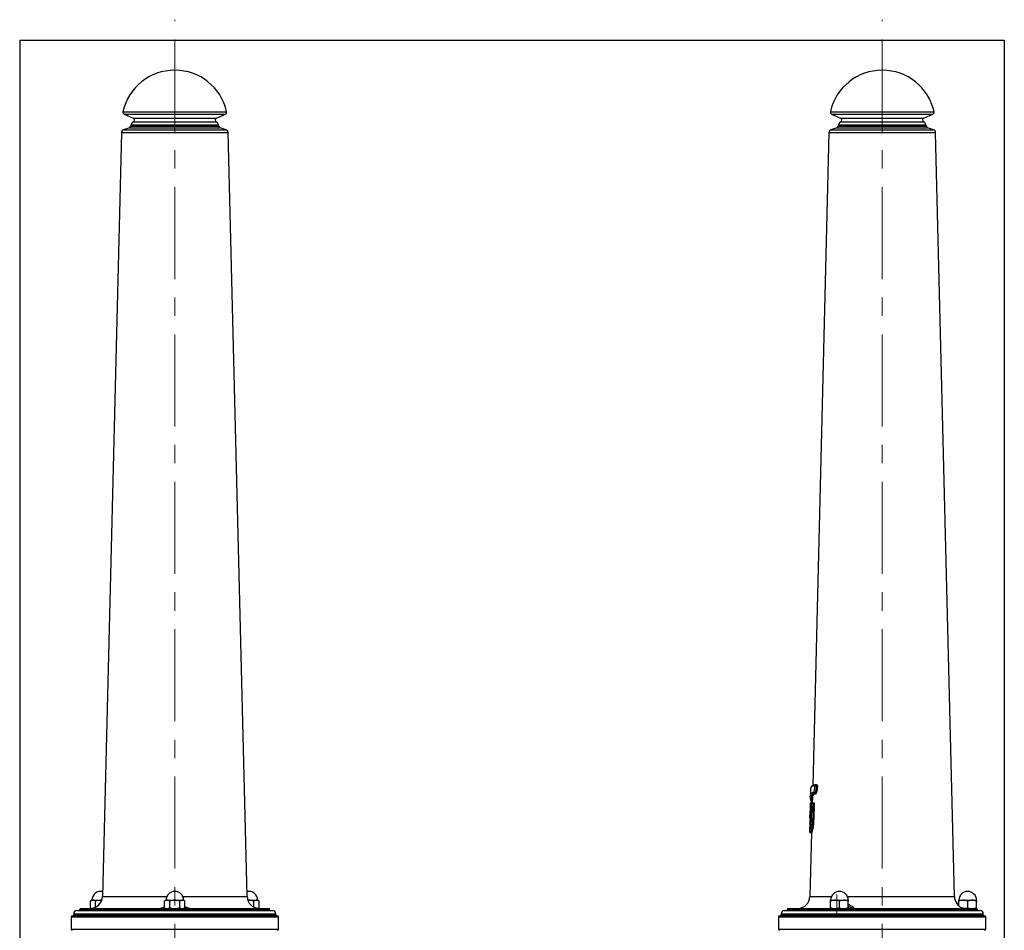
# Model space of a CAD drawing. Header units: millimetres. Extents: x 10 to 200, y 10 to 291.
# Tile 2 of 2: x 10 to 200, y 115 to 291. Entities that reach past the tile are written whole.
import ezdxf

# ---------------------------------------------------------------- set-up
doc = ezdxf.new("R2010")
doc.units = ezdxf.units.MM
doc.linetypes.add('CENTERX2', pattern=[20.32, 12.7, -2.54, 2.54, -2.54])
doc.layers.add('FORMAT', color=7, linetype='Continuous')

msp = doc.modelspace()

# ---------------------------------------------------------------- linework, layer by layer
at = {"color": 8, "linetype": 'Continuous', "lineweight": 25}
for p, q in [((29.93, 273.17), (49.93, 273.17)), ((30.15, 272.72), (49.71, 272.72)), ((31.9, 271.92), (47.96, 271.92)), ((166.44, 273.17), (176.44, 273.17)), ((166.66, 272.72), (176.44, 272.72)), ((168.4, 271.92), (176.44, 271.92)), ((176.44, 273.17), (186.44, 273.17)), ((176.44, 272.72), (186.21, 272.72)), ((176.44, 271.92), (184.47, 271.92)), ((31.16, 270.08), (48.7, 270.08)), ((31.41, 270.35), (48.45, 270.35)), ((31.48, 270.61), (48.38, 270.61)), ((31.94, 271.21), (47.93, 271.21)), ((167.67, 270.08), (176.44, 270.08)), ((167.92, 270.35), (176.44, 270.35)), ((167.99, 270.61), (176.44, 270.61)), ((168.44, 271.21), (176.44, 271.21)), ((176.44, 271.21), (184.43, 271.21)), ((176.44, 270.61), (184.89, 270.61)), ((176.44, 270.35), (184.96, 270.35)), ((176.44, 270.08), (185.2, 270.08)), ((29.63, 269.12), (50.23, 269.12)), ((30.03, 269.66), (49.84, 269.66)), ((166.14, 269.12), (176.44, 269.12)), ((166.53, 269.66), (176.44, 269.66)), ((176.44, 269.66), (186.34, 269.66)), ((176.44, 269.12), (186.74, 269.12)), ((163.48, 143.19), (163.64, 143.18)), ((162.64, 139.56), (162.64, 139.56)), ((162.76, 139.76), (162.83, 139.76)), ((163.24, 139.75), (163.3, 139.75)), ((25.99, 121.71), (38.4, 121.71)), ((41.46, 121.71), (53.87, 121.71)), ((162.5, 121.71), (166.66, 121.71)), ((169.72, 121.71), (176.44, 121.71)), ((176.44, 121.71), (190.38, 121.71)), ((170.02, 119.77), (169.89, 119.86)), ((169.89, 119.77), (170.02, 119.77)), ((20.43, 118.37), (59.43, 118.37)), ((20.43, 118.17), (59.43, 118.17)), ((21.63, 119.27), (58.23, 119.27)), ((21.63, 119.17), (58.23, 119.17)), ((156.94, 118.37), (176.44, 118.37)), ((156.94, 118.17), (176.44, 118.17)), ((158.14, 119.27), (176.44, 119.27)), ((158.14, 119.17), (176.44, 119.17)), ((176.44, 119.27), (194.74, 119.27)), ((176.44, 119.17), (194.74, 119.17)), ((176.44, 118.37), (195.94, 118.37)), ((176.44, 118.17), (195.94, 118.17)), ((19.93, 117.77), (59.93, 117.77)), ((156.44, 117.77), (176.44, 117.77)), ((176.44, 117.77), (196.44, 117.77)), ((19.93, 115.37), (59.93, 115.37)), ((156.44, 115.37), (176.44, 115.37)), ((176.44, 115.37), (196.44, 115.37))]:
    msp.add_line(p, q, dxfattribs=at)
at = {"color": 7, "linetype": 'Continuous', "lineweight": 25}
for p, q in [((30.15, 272.72), (31.9, 271.92)), ((47.96, 271.92), (49.71, 272.72)), ((166.66, 272.72), (168.4, 271.92)), ((184.47, 271.92), (186.21, 272.72)), ((31.16, 270.08), (30.03, 269.66)), ((31.48, 270.61), (31.41, 270.35)), ((48.45, 270.35), (48.38, 270.61)), ((49.84, 269.66), (48.7, 270.08)), ((167.67, 270.08), (166.53, 269.66)), ((167.99, 270.61), (167.92, 270.35)), ((184.96, 270.35), (184.89, 270.61)), ((186.34, 269.66), (185.2, 270.08)), ((29.63, 269.12), (25.99, 121.71)), ((53.87, 121.71), (50.23, 269.12)), ((166.14, 269.12), (163.02, 143.11)), ((190.38, 121.71), (186.74, 269.12)), ((163.57, 143.19), (163.47, 143.19)), ((163.73, 143.18), (163.57, 143.19)), ((163.64, 143.18), (163.73, 143.18)), ((163.8, 142.99), (163.7, 142.99)), ((162.61, 142.35), (162.57, 140.98)), ((162.96, 140.65), (162.94, 139.76)), ((163.54, 141.64), (163.45, 141.64)), ((163.49, 141.7), (163.58, 141.7)), ((162.86, 139.56), (162.64, 139.56)), ((162.83, 139.76), (162.76, 139.76)), ((162.84, 139.76), (163.06, 139.76)), ((163.06, 139.76), (163.25, 139.75)), ((163.29, 139.55), (163.1, 139.56)), ((163.29, 139.55), (163.22, 136.62)), ((162.5, 138.01), (162.48, 137.16)), ((162.5, 138.01), (162.5, 138.01)), ((162.51, 136.84), (162.55, 136.76)), ((162.55, 138.22), (162.56, 138.23)), ((162.59, 137.66), (162.58, 137.03)), ((162.45, 135.91), (162.41, 134.28)), ((163.22, 136.62), (163.03, 136.62)), ((162.8, 134.06), (162.5, 121.71)), ((162.61, 134.02), (162.81, 134.02)), ((23.94, 120.97), (23.68, 120.81)), ((23.68, 119.52), (23.68, 120.81)), ((23.94, 120.97), (24.17, 120.97)), ((24.17, 120.97), (25.64, 120.97)), ((24.66, 119.62), (24.66, 120.81)), ((25.81, 120.95), (25.64, 120.97)), ((25.64, 120.97), (25.85, 120.97)), ((38.23, 120.97), (37.97, 120.81)), ((37.97, 119.52), (37.97, 120.81)), ((38.23, 120.97), (38.46, 120.97)), ((38.46, 120.97), (39.93, 120.97)), ((38.95, 119.52), (38.95, 120.81)), ((39.93, 120.97), (41.4, 120.97)), ((40.91, 119.52), (40.91, 120.81)), ((41.4, 120.97), (41.63, 120.97)), ((41.89, 120.81), (41.63, 120.97)), ((41.89, 119.52), (41.89, 120.81)), ((54.01, 120.97), (54.22, 120.97)), ((54.22, 120.97), (55.69, 120.97)), ((55.2, 119.62), (55.2, 120.81)), ((55.69, 120.97), (55.92, 120.97)), ((56.18, 120.81), (55.92, 120.97)), ((56.18, 119.52), (56.18, 120.81)), ((166.49, 120.97), (167.34, 120.97)), ((166.49, 119.52), (166.49, 120.81)), ((167.34, 120.97), (169.04, 120.97)), ((168.19, 119.52), (168.19, 120.81)), ((169.04, 120.97), (169.89, 120.97)), ((169.89, 119.52), (169.89, 120.81)), ((191.24, 120.97), (192.09, 120.97)), ((191.24, 119.85), (191.24, 120.81)), ((192.09, 120.97), (193.79, 120.97)), ((192.94, 119.52), (192.94, 120.81)), ((193.79, 120.97), (194.64, 120.97)), ((194.64, 119.52), (194.64, 120.81)), ((20.13, 117.97), (59.73, 117.97)), ((20.43, 118.37), (20.43, 118.17)), ((21.03, 118.97), (58.83, 118.97)), ((21.63, 119.27), (21.63, 119.17)), ((21.73, 119.37), (58.13, 119.37)), ((23.68, 119.52), (23.91, 119.39)), ((23.68, 119.52), (23.91, 119.41)), ((37.97, 119.52), (38.23, 119.37)), ((41.63, 119.37), (41.89, 119.52)), ((55.96, 119.39), (56.18, 119.52)), ((55.97, 119.42), (56.18, 119.52)), ((58.23, 119.17), (58.23, 119.27)), ((59.43, 118.17), (59.43, 118.37)), ((156.64, 117.97), (176.44, 117.97)), ((156.94, 118.37), (156.94, 118.17)), ((157.54, 118.97), (176.44, 118.97)), ((158.14, 119.27), (158.14, 119.17)), ((158.24, 119.37), (176.44, 119.37)), ((176.44, 119.37), (194.64, 119.37)), ((176.44, 118.97), (195.34, 118.97)), ((176.44, 117.97), (196.24, 117.97)), ((194.74, 119.17), (194.74, 119.27)), ((195.94, 118.17), (195.94, 118.37)), ((19.93, 117.77), (19.93, 115.37)), ((59.93, 115.37), (59.93, 117.77)), ((156.44, 117.77), (156.44, 115.37)), ((196.44, 115.37), (196.44, 117.77))]:
    msp.add_line(p, q, dxfattribs=at)
at = {"color": 7, "linetype": 'Continuous', "lineweight": 25, "flags": 128}
for points in [[(163.64, 143.18), (163.65, 143.17), (163.66, 143.16), (163.68, 143.14), (163.69, 143.12), (163.69, 143.09), (163.7, 143.06), (163.7, 143.02), (163.7, 142.99)], [(162.56, 139.56), (162.55, 139.34), (162.53, 138.22)], [(162.64, 139.56), (162.63, 139.4), (162.59, 137.66)], [(162.64, 139.56), (162.63, 139.26), (162.61, 138.46), (162.59, 137.66)], [(162.79, 136.63), (162.81, 137.43), (162.83, 138.23), (162.85, 139.03), (162.86, 139.56)], [(163.1, 139.56), (163.06, 139.56), (163.02, 139.56), (162.98, 139.56), (162.95, 139.56), (162.92, 139.56), (162.89, 139.56), (162.87, 139.56), (162.86, 139.56)], [(163.1, 139.56), (163.08, 138.76), (163.06, 137.96), (163.03, 136.62)], [(163.3, 139.75), (163.26, 138.21), (163.22, 136.62)], [(162.59, 137.66), (162.59, 137.44), (162.58, 137.23), (162.58, 137.03)]]:
    msp.add_lwpolyline(points, dxfattribs=at)
at = {"color": 8, "linetype": 'Continuous', "lineweight": 25, "flags": 128}
for points in [[(162.56, 139.56), (162.56, 139.56), (162.57, 139.56), (162.59, 139.56), (162.61, 139.56), (162.64, 139.56)], [(162.55, 138.17), (162.55, 138.2), (162.55, 138.22)]]:
    msp.add_lwpolyline(points, dxfattribs=at)
at = {"color": 7, "linetype": 'Continuous', "lineweight": 25}
for centre, radius, start, end in [((39.93, 270.92), 10.25, 12.6804, 167.3196), ((176.44, 270.92), 10.25, 12.6804, 167.3196), ((30.32, 273.08), 0.4, 167.3196, 245.3509), ((31.73, 271.55), 0.4, 300.8158, 65.3509), ((48.13, 271.55), 0.4, 114.6491, 239.1842), ((49.54, 273.08), 0.4, 294.6491, 12.6804), ((166.83, 273.08), 0.4, 167.3196, 245.3509), ((168.24, 271.55), 0.4, 300.8158, 65.3509), ((184.64, 271.55), 0.4, 114.6491, 239.1842), ((186.05, 273.08), 0.4, 294.6491, 12.6804), ((31.03, 270.45), 0.4, 290, 345), ((32.45, 270.35), 1, 120.8158, 165), ((47.41, 270.35), 1, 15, 59.1842), ((48.84, 270.45), 0.4, 195, 250), ((167.53, 270.45), 0.4, 290, 345), ((168.95, 270.35), 1, 120.8158, 165), ((183.92, 270.35), 1, 15, 59.1842), ((185.34, 270.45), 0.4, 195, 250), ((30.23, 269.1), 0.6, 110, 178.5846), ((49.63, 269.1), 0.6, 1.4154, 70), ((166.74, 269.1), 0.6, 110, 178.5846), ((186.14, 269.1), 0.6, 1.4154, 70), ((163.64, 142.98), 0.197, 90.3816, 179.3771), ((163.6, 140.22), 2.77, 87.8568, 93.2065), ((163.73, 143.28), 0.0985, 270.3936, 359.3773), ((163.85, 144.42), 1.44, 267.9575, 273.089), ((163.48, 141.94), 0.243, 202.1511, 271.238), ((163.46, 141.84), 0.199, 178.4409, 266.9695), ((163.41, 141.71), 0.0744, 295.4589, 349.4014), ((163.54, 141.54), 0.0997, 358.4453, 86.9542), ((163.58, 141.57), 0.123, 22.7975, 90.6149), ((162.76, 139.56), 0.2, 90, 178.5822), ((162.84, 139.56), 0.2, 90, 178.5738), ((162.84, 139.56), 0.199, 88.7847, 178.8115), ((163.06, 139.56), 0.197, 89.221, 179.2945), ((162.85, 139.61), 0.255, 347.7548, 35.2136), ((162.75, 138.16), 0.2, 134.3976, 162.4131), ((23.59, 121.77), 2.4, 270, 358.5846), ((25.64, 120.97), 1.7, 77.4309, 180), ((39.93, 120.97), 1.7, 90, 180), ((39.93, 120.97), 1.7, 0, 90), ((54.22, 120.97), 1.7, 0, 102.5691), ((56.27, 121.77), 2.4, 181.4154, 270), ((160.1, 121.77), 2.4, 270, 358.5846), ((168.19, 120.97), 1.7, 0, 180), ((192.78, 121.77), 2.4, 181.4154, 217.3266), ((192.94, 120.97), 1.7, 0, 180), ((20.13, 117.77), 0.2, 90, 180), ((20.23, 118.17), 0.2, 270, 0), ((21.03, 118.37), 0.6, 90, 180), ((21.43, 119.17), 0.2, 270, 0), ((21.73, 119.27), 0.1, 90, 180), ((58.13, 119.27), 0.1, 0, 90), ((58.43, 119.17), 0.2, 180, 270), ((58.83, 118.37), 0.6, 0, 90), ((59.63, 118.17), 0.2, 180, 270), ((59.73, 117.77), 0.2, 0, 90), ((156.64, 117.77), 0.2, 90, 180), ((156.74, 118.17), 0.2, 270, 0), ((157.54, 118.37), 0.6, 90, 180), ((157.94, 119.17), 0.2, 270, 0), ((158.24, 119.27), 0.1, 90, 180), ((194.64, 119.27), 0.1, 0, 90), ((194.94, 119.17), 0.2, 180, 270), ((195.34, 118.37), 0.6, 0, 90), ((196.14, 118.17), 0.2, 180, 270), ((196.24, 117.77), 0.2, 0, 90), ((20.13, 115.37), 0.2, 180, 270), ((59.73, 115.37), 0.2, 270, 0), ((156.64, 115.37), 0.2, 180, 270), ((196.24, 115.37), 0.2, 270, 0)]:
    msp.add_arc(centre, radius, start, end, dxfattribs=at)
at = {"color": 8, "linetype": 'Continuous', "lineweight": 25}
for centre, radius, start, end in [((162.81, 139.74), 0.0525, 157.8398, 175.619), ((162.62, 138.12), 0.0852, 100.8627, 147.7235), ((162.61, 137.71), 0.0681, 104.0908, 151.1979), ((162.71, 137.75), 0.162, 183.0166, 221.159), ((169.59, 119.75), 0.438, 313.9698, 1.7498)]:
    msp.add_arc(centre, radius, start, end, dxfattribs=at)
at = {"color": 7, "linetype": 'Continuous', "lineweight": 25}
for points, knots in [([(162.66, 142.65), (162.65, 142.62), (162.61, 142.54), (162.61, 142.43), (162.61, 142.35)], [0, 0, 0, 0, 0.304983, 1, 1, 1, 1]), ([(163.48, 143.19), (163.4, 143.19), (163.25, 143.19), (163.04, 143.13), (162.87, 143.03), (162.74, 142.89), (162.69, 142.77), (162.67, 142.72)], [0, 0, 0, 0, 0.21637, 0.422013, 0.618686, 0.827416, 1, 1, 1, 1]), ([(163.26, 141.85), (163.27, 141.88), (163.28, 141.92), (163.31, 142), (163.32, 142.04), (163.35, 142.17), (163.37, 142.26), (163.41, 142.46), (163.42, 142.56), (163.44, 142.77), (163.44, 142.88), (163.44, 142.99)], [0, 0, 0, 0, 0.125, 0.125, 0.25, 0.25, 0.5, 0.5, 0.75, 0.75, 1, 1, 1, 1]), ([(163.52, 143.19), (163.51, 143.19), (163.48, 143.19), (163.46, 143.19), (163.45, 143.18)], [0, 0, 0, 0, 0.517402, 1, 1, 1, 1]), ([(163.7, 142.99), (163.7, 142.87), (163.7, 142.75), (163.67, 142.51), (163.66, 142.39), (163.62, 142.17), (163.6, 142.07), (163.56, 141.92), (163.55, 141.87), (163.52, 141.78), (163.5, 141.74), (163.49, 141.7)], [0, 0, 0, 0, 0.25, 0.25, 0.5, 0.5, 0.75, 0.75, 0.875, 0.875, 1, 1, 1, 1]), ([(163.58, 141.7), (163.61, 141.78), (163.64, 141.87), (163.68, 142.02), (163.69, 142.07), (163.71, 142.17), (163.72, 142.23), (163.75, 142.39), (163.77, 142.51), (163.78, 142.68), (163.79, 142.74), (163.79, 142.86), (163.79, 142.92), (163.8, 142.99)], [0, 0, 0, 0, 0.25, 0.25, 0.375, 0.375, 0.5, 0.5, 0.75, 0.75, 0.875, 0.875, 1, 1, 1, 1]), ([(163.92, 142.99), (163.92, 142.92), (163.92, 142.86), (163.92, 142.73), (163.91, 142.67), (163.89, 142.48), (163.88, 142.36), (163.85, 142.18), (163.84, 142.13), (163.81, 142.01), (163.8, 141.96), (163.76, 141.8), (163.73, 141.71), (163.7, 141.62)], [0, 0, 0, 0, 0.125, 0.125, 0.25, 0.25, 0.5, 0.5, 0.625, 0.625, 0.75, 0.75, 1, 1, 1, 1]), ([(163.8, 142.99), (163.8, 143.01), (163.79, 143.03), (163.79, 143.08), (163.78, 143.1), (163.77, 143.15), (163.75, 143.18), (163.73, 143.18)], [0, 0, 0, 0, 0.25, 0.25, 0.5, 0.5, 1, 1, 1, 1]), ([(163.83, 143.27), (163.86, 143.27), (163.88, 143.24), (163.9, 143.17), (163.91, 143.16), (163.91, 143.13), (163.92, 143.11), (163.92, 143.06), (163.92, 143.02), (163.92, 142.99)], [0, 0, 0, 0, 0.5, 0.5, 0.625, 0.625, 0.75, 0.75, 1, 1, 1, 1]), ([(162.71, 140.08), (162.66, 140.3), (162.55, 140.77), (162.56, 141.18), (162.63, 141.35), (162.65, 141.39)], [0, 0, 0, 0, 0.396866, 0.862534, 1, 1, 1, 1]), ([(163.12, 141.23), (163.11, 141.22), (163.05, 141.16), (162.99, 140.99), (162.98, 140.77), (162.98, 140.65)], [0, 0, 0, 0, 0.066375, 0.486221, 1, 1, 1, 1]), ([(163.7, 141.62), (163.69, 141.6), (163.68, 141.58), (163.66, 141.55), (163.65, 141.54), (163.64, 141.54)], [0, 0, 0, 0, 0.5, 0.5, 1, 1, 1, 1]), ([(162.71, 140.02), (162.72, 139.97), (162.73, 139.89), (162.76, 139.8), (162.77, 139.77)], [0, 0, 0, 0, 0.5899748, 1, 1, 1, 1]), ([(163.25, 139.75), (163.26, 139.75), (163.27, 139.75), (163.28, 139.73), (163.28, 139.71), (163.29, 139.66), (163.3, 139.61), (163.29, 139.55)], [0, 0, 0, 0, 0.25, 0.25, 0.5, 0.5, 1, 1, 1, 1]), ([(162.57, 137), (162.57, 136.96), (162.57, 136.84), (162.56, 136.64), (162.54, 136.4), (162.52, 136.19), (162.49, 136.02), (162.48, 135.93), (162.47, 135.88), (162.47, 135.89), (162.47, 135.89)], [0, 0, 0, 0, 0.062678, 0.217278, 0.380512, 0.544724, 0.709707, 0.873898, 0.972606, 1, 1, 1, 1]), ([(162.49, 136.97), (162.48, 137.01), (162.48, 137.05), (162.48, 137.16), (162.48, 137.21), (162.49, 137.34), (162.5, 137.42), (162.52, 137.57), (162.53, 137.66), (162.55, 137.75)], [0, 0, 0, 0, 0.25, 0.25, 0.5, 0.5, 0.75, 0.75, 1, 1, 1, 1]), ([(162.55, 136.82), (162.55, 136.83), (162.52, 136.84), (162.49, 136.89), (162.49, 136.95), (162.49, 136.97)], [0, 0, 0, 0, 0.082365, 0.541182, 1, 1, 1, 1]), ([(162.56, 138.23), (162.55, 138.2), (162.52, 138.12), (162.51, 138.07), (162.5, 138.04), (162.5, 138.01), (162.5, 138.01)], [0, 0, 0, 0, 0.267201, 0.7925325, 0.9689396, 1, 1, 1, 1]), ([(162.55, 138.21), (162.54, 138.21), (162.53, 138.22), (162.53, 138.22), (162.53, 138.22)], [0, 0, 0, 0, 0.566356, 1, 1, 1, 1]), ([(162.55, 137.75), (162.55, 137.76), (162.55, 137.77), (162.55, 137.78), (162.55, 137.85), (162.55, 137.91), (162.55, 137.98), (162.55, 138.04), (162.55, 138.1), (162.55, 138.17)], [0, 0, 0, 0, 0.000203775, 0.000203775, 0.000203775, 0.001209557, 0.001209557, 0.001209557, 0.002217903, 0.002217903, 0.002217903, 0.002217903]), ([(162.41, 134.28), (162.41, 134.26), (162.41, 134.22), (162.42, 134.22), (162.45, 134.29), (162.49, 134.43), (162.56, 134.69), (162.65, 135.15), (162.75, 135.85), (162.77, 136.37), (162.79, 136.63)], [0, 0, 0, 0, 0.0672048, 0.1631375, 0.2618729, 0.3575976, 0.4560491, 0.6432435, 0.821796, 1, 1, 1, 1]), ([(162.49, 136.73), (162.48, 136.67), (162.48, 136.52), (162.47, 136.31), (162.46, 136.11), (162.45, 135.99), (162.45, 135.95), (162.45, 135.95)], [0, 0, 0, 0, 0.193628, 0.447439, 0.715802, 0.986091, 1, 1, 1, 1]), ([(162.49, 136.73), (162.49, 136.74), (162.49, 136.75), (162.52, 136.76), (162.55, 136.76), (162.56, 136.76)], [0, 0, 0, 0, 0.3551462, 0.7103153, 1, 1, 1, 1]), ([(163.03, 136.62), (163, 136.62), (162.97, 136.62), (162.92, 136.62), (162.9, 136.62), (162.85, 136.62), (162.83, 136.63), (162.8, 136.63), (162.79, 136.63), (162.79, 136.63)], [0, 0, 0, 0, 0.25, 0.25, 0.5, 0.5, 0.75, 0.75, 1, 1, 1, 1]), ([(163.22, 136.62), (163.21, 136.45), (163.2, 136.1), (163.15, 135.61), (163.09, 135.16), (163.02, 134.77), (162.95, 134.45), (162.88, 134.2), (162.84, 134.06), (162.81, 134), (162.81, 134.02), (162.81, 134.02)], [0, 0, 0, 0, 0.12454, 0.249454, 0.373761, 0.498734, 0.62315, 0.747843, 0.872583, 0.996887, 1, 1, 1, 1]), ([(162.42, 134.17), (162.43, 134.16), (162.43, 134.13), (162.47, 134.08), (162.53, 134.04), (162.58, 134.02), (162.61, 134.02), (162.61, 134.02)], [0, 0, 0, 0, 0.18137, 0.428679, 0.700108, 0.980033, 1, 1, 1, 1]), ([(24.17, 120.97), (24.16, 120.97), (24.07, 120.96), (23.9, 120.93), (23.75, 120.85), (23.68, 120.81)], [0, 0, 0, 0, 0.070088, 0.530783, 1, 1, 1, 1]), ([(24.66, 120.81), (24.58, 120.86), (24.42, 120.94), (24.25, 120.96), (24.17, 120.97)], [0, 0, 0, 0, 0.495458, 1, 1, 1, 1]), ([(25.64, 120.97), (25.62, 120.97), (25.44, 120.96), (25.11, 120.93), (24.81, 120.85), (24.66, 120.81)], [0, 0, 0, 0, 0.070088, 0.530783, 1, 1, 1, 1]), ([(38.46, 120.97), (38.45, 120.97), (38.36, 120.96), (38.19, 120.93), (38.04, 120.85), (37.97, 120.81)], [0, 0, 0, 0, 0.070088, 0.530783, 1, 1, 1, 1]), ([(38.95, 120.81), (38.87, 120.86), (38.71, 120.94), (38.54, 120.96), (38.46, 120.97)], [0, 0, 0, 0, 0.495458, 1, 1, 1, 1]), ([(39.93, 120.97), (39.85, 120.96), (39.52, 120.96), (39.19, 120.88), (38.95, 120.81)], [0, 0, 0, 0, 0.246579, 1, 1, 1, 1]), ([(40.91, 120.81), (40.84, 120.84), (40.52, 120.92), (40.19, 120.95), (39.93, 120.97)], [0, 0, 0, 0, 0.229708, 1, 1, 1, 1]), ([(41.4, 120.97), (41.39, 120.97), (41.3, 120.96), (41.14, 120.93), (40.99, 120.85), (40.91, 120.81)], [0, 0, 0, 0, 0.070088, 0.530783, 1, 1, 1, 1]), ([(41.89, 120.81), (41.81, 120.86), (41.65, 120.94), (41.49, 120.96), (41.4, 120.97)], [0, 0, 0, 0, 0.495458, 1, 1, 1, 1]), ([(54.22, 120.97), (54.2, 120.97), (54.14, 120.97), (54.08, 120.96), (54.05, 120.96)], [0, 0, 0, 0, 0.408441, 1, 1, 1, 1]), ([(55.2, 120.81), (55.04, 120.86), (54.72, 120.94), (54.39, 120.96), (54.22, 120.97)], [0, 0, 0, 0, 0.495458, 1, 1, 1, 1]), ([(55.69, 120.97), (55.68, 120.97), (55.59, 120.96), (55.43, 120.93), (55.28, 120.85), (55.2, 120.81)], [0, 0, 0, 0, 0.070088, 0.530783, 1, 1, 1, 1]), ([(56.18, 120.81), (56.1, 120.86), (55.94, 120.94), (55.78, 120.96), (55.69, 120.97)], [0, 0, 0, 0, 0.495458, 1, 1, 1, 1]), ([(167.34, 120.97), (167.27, 120.96), (166.98, 120.96), (166.7, 120.88), (166.49, 120.81)], [0, 0, 0, 0, 0.246579, 1, 1, 1, 1]), ([(166.49, 120.81), (166.49, 120.86), (166.49, 120.94), (166.49, 120.96), (166.49, 120.97)], [0, 0, 0, 0, 0.495458, 1, 1, 1, 1]), ([(168.19, 120.81), (168.12, 120.84), (167.85, 120.92), (167.56, 120.95), (167.34, 120.97)], [0, 0, 0, 0, 0.229708, 1, 1, 1, 1]), ([(169.04, 120.97), (169.02, 120.97), (168.86, 120.96), (168.58, 120.93), (168.32, 120.85), (168.19, 120.81)], [0, 0, 0, 0, 0.070088, 0.530783, 1, 1, 1, 1]), ([(169.89, 120.81), (169.75, 120.86), (169.47, 120.94), (169.18, 120.96), (169.04, 120.97)], [0, 0, 0, 0, 0.495458, 1, 1, 1, 1]), ([(169.89, 120.97), (169.89, 120.97), (169.89, 120.96), (169.89, 120.93), (169.89, 120.85), (169.89, 120.81)], [0, 0, 0, 0, 0.070088, 0.530783, 1, 1, 1, 1]), ([(170.02, 119.77), (170.15, 119.72), (170.27, 119.68), (170.49, 119.58), (170.59, 119.54), (170.73, 119.48), (170.77, 119.46), (170.85, 119.43), (170.89, 119.42), (170.95, 119.39), (170.98, 119.38), (171.02, 119.37), (171.04, 119.37), (171.06, 119.37), (171.07, 119.37), (171.08, 119.37)], [0, 0, 0, 0, 0.25, 0.25, 0.5, 0.5, 0.625, 0.625, 0.75, 0.75, 0.875, 0.875, 0.9375, 0.9375, 1, 1, 1, 1]), ([(192.49, 119.37), (192.41, 119.37), (192.15, 119.38), (191.79, 119.48), (191.45, 119.66), (191.21, 119.87), (191.02, 120.08), (190.92, 120.23), (190.86, 120.32), (190.87, 120.31), (190.87, 120.31)], [0, 0, 0, 0, 0.0663295, 0.2410159, 0.3781687, 0.5190998, 0.6693742, 0.8228645, 0.9084222, 1, 1, 1, 1]), ([(192.09, 120.97), (192.07, 120.97), (191.91, 120.96), (191.63, 120.93), (191.37, 120.85), (191.24, 120.81)], [0, 0, 0, 0, 0.070088, 0.530783, 1, 1, 1, 1]), ([(191.24, 120.81), (191.24, 120.88), (191.24, 120.96), (191.24, 120.96), (191.24, 120.97)], [0, 0, 0, 0, 0.753421, 1, 1, 1, 1]), ([(192.94, 120.81), (192.8, 120.86), (192.52, 120.94), (192.23, 120.96), (192.09, 120.97)], [0, 0, 0, 0, 0.495458, 1, 1, 1, 1]), ([(193.79, 120.97), (193.77, 120.97), (193.61, 120.96), (193.33, 120.93), (193.07, 120.85), (192.94, 120.81)], [0, 0, 0, 0, 0.070088, 0.530783, 1, 1, 1, 1]), ([(194.64, 120.81), (194.5, 120.86), (194.22, 120.94), (193.93, 120.96), (193.79, 120.97)], [0, 0, 0, 0, 0.495458, 1, 1, 1, 1]), ([(194.64, 120.97), (194.64, 120.96), (194.64, 120.96), (194.64, 120.88), (194.64, 120.81)], [0, 0, 0, 0, 0.246579, 1, 1, 1, 1]), ([(37.97, 119.52), (38.05, 119.48), (38.21, 119.39), (38.37, 119.37), (38.46, 119.37)], [0, 0, 0, 0, 0.495458, 1, 1, 1, 1]), ([(38.46, 119.37), (38.47, 119.37), (38.56, 119.37), (38.72, 119.4), (38.87, 119.48), (38.95, 119.52)], [0, 0, 0, 0, 0.070088, 0.530783, 1, 1, 1, 1]), ([(38.95, 119.52), (39.19, 119.46), (39.52, 119.38), (39.85, 119.37), (39.93, 119.37)], [0, 0, 0, 0, 0.7534206, 1, 1, 1, 1]), ([(39.93, 119.37), (40.19, 119.38), (40.52, 119.41), (40.84, 119.5), (40.91, 119.52)], [0, 0, 0, 0, 0.770292, 1, 1, 1, 1]), ([(40.91, 119.52), (40.99, 119.48), (41.15, 119.39), (41.32, 119.37), (41.4, 119.37)], [0, 0, 0, 0, 0.495458, 1, 1, 1, 1]), ([(41.4, 119.37), (41.41, 119.37), (41.5, 119.37), (41.67, 119.4), (41.82, 119.48), (41.89, 119.52)], [0, 0, 0, 0, 0.070088, 0.530783, 1, 1, 1, 1]), ([(166.49, 119.52), (166.7, 119.46), (166.98, 119.38), (167.27, 119.37), (167.34, 119.37)], [0, 0, 0, 0, 0.753421, 1, 1, 1, 1]), ([(166.49, 119.37), (166.49, 119.37), (166.49, 119.37), (166.49, 119.4), (166.49, 119.48), (166.49, 119.52)], [0, 0, 0, 0, 0.070088, 0.530783, 1, 1, 1, 1]), ([(167.34, 119.37), (167.56, 119.38), (167.85, 119.41), (168.12, 119.5), (168.19, 119.52)], [0, 0, 0, 0, 0.770292, 1, 1, 1, 1]), ([(168.19, 119.52), (168.33, 119.48), (168.6, 119.39), (168.89, 119.37), (169.04, 119.37)], [0, 0, 0, 0, 0.495458, 1, 1, 1, 1]), ([(169.04, 119.37), (169.06, 119.37), (169.21, 119.37), (169.5, 119.4), (169.76, 119.48), (169.89, 119.52)], [0, 0, 0, 0, 0.070088, 0.530783, 1, 1, 1, 1]), ([(169.89, 119.52), (169.89, 119.48), (169.89, 119.39), (169.89, 119.37), (169.89, 119.37)], [0, 0, 0, 0, 0.495458, 1, 1, 1, 1]), ([(192.26, 119.38), (192.36, 119.39), (192.59, 119.41), (192.81, 119.48), (192.94, 119.52)], [0, 0, 0, 0, 0.411642, 1, 1, 1, 1]), ([(192.94, 119.52), (193.08, 119.48), (193.35, 119.39), (193.64, 119.37), (193.79, 119.37)], [0, 0, 0, 0, 0.495458, 1, 1, 1, 1]), ([(193.79, 119.37), (193.81, 119.37), (193.96, 119.37), (194.25, 119.4), (194.51, 119.48), (194.64, 119.52)], [0, 0, 0, 0, 0.070088, 0.530783, 1, 1, 1, 1]), ([(194.64, 119.52), (194.64, 119.46), (194.64, 119.38), (194.64, 119.37), (194.64, 119.37)], [0, 0, 0, 0, 0.7534206, 1, 1, 1, 1])]:
    msp.add_open_spline(points, degree=3, knots=knots, dxfattribs=at)
at = {"color": 8, "linetype": 'Continuous', "lineweight": 25}
for points, knots in [([(163.44, 142.99), (163.28, 142.99), (162.95, 143), (162.73, 142.85), (162.67, 142.68), (162.66, 142.65)], [0, 0, 0, 0, 0.429811, 0.871174, 1, 1, 1, 1]), ([(163.18, 143.12), (163.19, 143.14), (163.23, 143.21), (163.37, 143.26), (163.57, 143.3), (163.74, 143.28), (163.83, 143.27)], [0, 0, 0, 0, 0.0890103, 0.3940736, 0.7014134, 1, 1, 1, 1]), ([(162.65, 141.39), (162.66, 141.43), (162.7, 141.53), (162.81, 141.66), (163, 141.79), (163.17, 141.83), (163.26, 141.85)], [0, 0, 0, 0, 0.12188, 0.409771, 0.703822, 1, 1, 1, 1]), ([(163.45, 141.64), (163.43, 141.64), (163.25, 141.61), (162.98, 141.47), (162.77, 141.1), (162.76, 140.55), (162.83, 140.07), (162.92, 139.78), (162.92, 139.76)], [0, 0, 0, 0, 0.025551, 0.265646, 0.505741, 0.745162, 0.984693, 1, 1, 1, 1]), ([(162.95, 140.12), (162.92, 140.26), (162.84, 140.66), (162.88, 141.12), (163.09, 141.5), (163.39, 141.59), (163.54, 141.64)], [0, 0, 0, 0, 0.162325, 0.439285, 0.71964, 1, 1, 1, 1]), ([(163.64, 141.54), (163.48, 141.5), (163.27, 141.44), (163.15, 141.28), (163.12, 141.23)], [0, 0, 0, 0, 0.698928, 1, 1, 1, 1]), ([(162.58, 137.03), (162.57, 136.89), (162.56, 136.62), (162.53, 136.26), (162.49, 135.99), (162.46, 135.83), (162.45, 135.79), (162.45, 135.87), (162.45, 135.91)], [0, 0, 0, 0, 0.168444, 0.337502, 0.50947, 0.684544, 0.86128, 1, 1, 1, 1]), ([(162.55, 138.17), (162.54, 138.16), (162.52, 138.08), (162.5, 138.01), (162.5, 138.01), (162.5, 138.01)], [0, 0, 0, 0, 0.09039, 0.829848, 1, 1, 1, 1]), ([(163.03, 136.62), (163.03, 136.62), (163.02, 136.48), (163.01, 136.2), (162.98, 135.79), (162.93, 135.41), (162.87, 135.05), (162.81, 134.73), (162.75, 134.46), (162.69, 134.24), (162.65, 134.1), (162.62, 134.02), (162.61, 134.03), (162.61, 134.03)], [0, 0, 0, 0, 0.000003, 0.100552, 0.203992, 0.304228, 0.40714, 0.511482, 0.618683, 0.725972, 0.836379, 0.943737, 1, 1, 1, 1]), ([(163.22, 136.62), (163.21, 136.47), (163.2, 136.18), (163.17, 135.77), (163.12, 135.37), (163.06, 135.01), (163, 134.69), (162.94, 134.42), (162.89, 134.21), (162.84, 134.08), (162.82, 134.01), (162.81, 134.02), (162.81, 134.03)], [0, 0, 0, 0, 0.102586, 0.208203, 0.310777, 0.416227, 0.52065, 0.628023, 0.733671, 0.842474, 0.946443, 1, 1, 1, 1]), ([(36.86, 119.37), (36.9, 119.37), (36.99, 119.37), (37.18, 119.42), (37.44, 119.51), (37.71, 119.63), (37.91, 119.72), (37.97, 119.75)], [0, 0, 0, 0, 0.15219, 0.350802, 0.554119, 0.86881, 1, 1, 1, 1]), ([(41.89, 119.75), (41.93, 119.73), (42.09, 119.66), (42.35, 119.54), (42.63, 119.44), (42.85, 119.38), (42.95, 119.37), (43.01, 119.37)], [0, 0, 0, 0, 0.0838532, 0.350235, 0.6229755, 0.8092773, 1, 1, 1, 1]), ([(169.89, 120.19), (169.94, 120.17), (170.16, 120.11), (170.45, 119.91), (170.75, 119.7), (170.94, 119.53), (171.06, 119.4), (171.07, 119.38), (171.08, 119.37)], [0, 0, 0, 0, 0.072077, 0.285603, 0.504419, 0.65405, 0.807477, 1, 1, 1, 1]), ([(36.86, 119.37), (36.86, 119.37), (36.86, 119.37), (36.89, 119.37), (36.94, 119.37), (37.12, 119.38), (37.45, 119.42), (37.78, 119.51), (37.97, 119.55)], [0, 0, 0, 0, 0.00314, 0.016781, 0.076852, 0.188178, 0.545948, 1, 1, 1, 1]), ([(41.89, 119.55), (42.01, 119.52), (42.32, 119.44), (42.67, 119.38), (42.88, 119.37), (42.96, 119.37), (42.98, 119.37), (43, 119.37), (43.01, 119.37), (43.01, 119.37)], [0, 0, 0, 0, 0.292766, 0.7511687, 0.9287271, 0.9381483, 0.986956, 0.9968574, 1, 1, 1, 1]), ([(165.75, 119.37), (165.95, 119.38), (166.2, 119.4), (166.46, 119.47), (166.51, 119.49)], [0, 0, 0, 0, 0.829578, 1, 1, 1, 1]), ([(165.75, 119.37), (165.75, 119.37), (165.76, 119.37), (165.79, 119.37), (165.88, 119.37), (166.11, 119.38), (166.33, 119.4), (166.49, 119.42)], [0, 0, 0, 0, 0.00599, 0.032013, 0.146607, 0.358978, 1, 1, 1, 1])]:
    msp.add_open_spline(points, degree=3, knots=knots, dxfattribs=at)
at = {"color": 7, "linetype": 'Continuous', "lineweight": 25}
msp.add_open_spline([(163.54, 141.64), (163.56, 141.64), (163.57, 141.66), (163.58, 141.7)], degree=3, dxfattribs=at)
at = {"layer": 'FORMAT', "linetype": 'CENTERX2', "lineweight": 18, "ltscale": 1.4}
for p, q in [((39.93, 70.17), (39.93, 290.92)), ((176.44, 70.17), (176.44, 290.92)), ((167.69, 122.09), (167.69, 117.77))]:
    msp.add_line(p, q, dxfattribs=at)
at = {"layer": 'FORMAT', "color": 7}
for p, q in [((10, 287), (200, 287)), ((10, 287), (10, 10)), ((200, 287), (200, 10))]:
    msp.add_line(p, q, dxfattribs=at)

doc.saveas('drawing.dxf')
